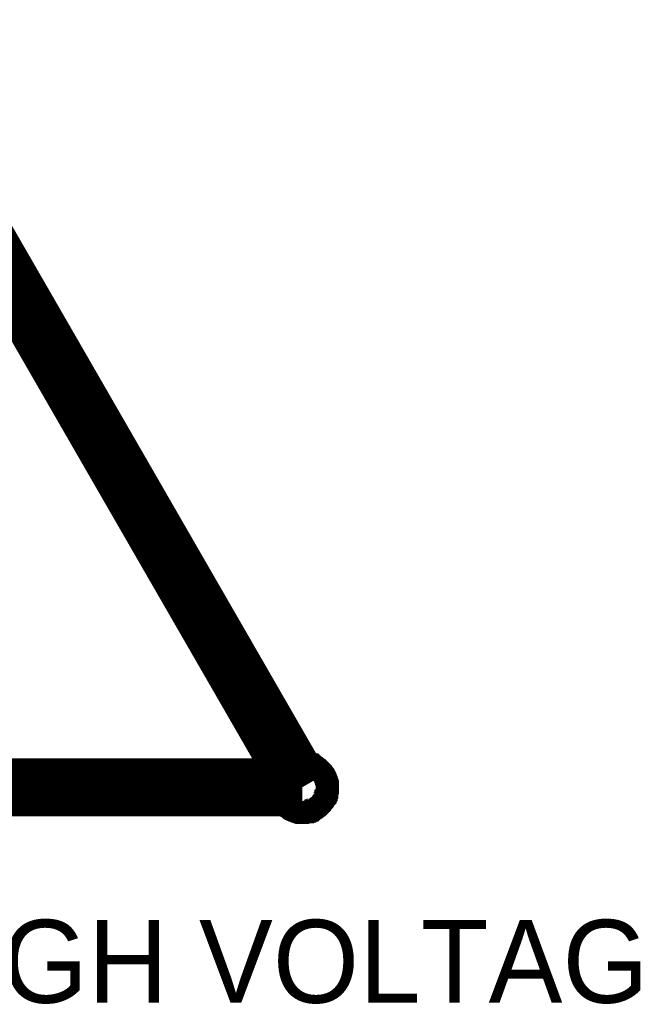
# Model space of a CAD drawing. Header units: inches. Extents: x 0 to 17, y 0 to 11.
# Tile 25 of 39: x 4.773 to 5.09, y 8.4 to 8.901. Entities that reach past the tile are written whole.
import ezdxf

# ---------------------------------------------------------------- set-up
doc = ezdxf.new("R2010")
doc.units = ezdxf.units.IN
doc.header["$MEASUREMENT"] = 0
doc.layers.add('Sheet', color=255, linetype='Continuous')

msp = doc.modelspace()

# ---------------------------------------------------------------- linework, layer by layer
at = {"layer": 'Sheet'}
for points in [[(4.7004, 8.88624, 0.0295, 0.0295, 0), (4.91712, 8.51045, 0.0295, 0.0295, 0)], [(4.90469, 8.51045, 0.0118, 0.0118, 0), (4.90469, 8.5112, 0.0118, 0.0118, 0), (4.90469, 8.51158, 0.0118, 0.0118, 0), (4.90469, 8.51234, 0.0118, 0.0118, 0), (4.90506, 8.51309, 0.0118, 0.0118, 0), (4.90506, 8.51347, 0.0118, 0.0118, 0), (4.90544, 8.51422, 0.0118, 0.0118, 0), (4.90544, 8.5146, 0.0118, 0.0118, 0), (4.90582, 8.51535, 0.0118, 0.0118, 0), (4.90582, 8.51573, 0.0118, 0.0118, 0), (4.90619, 8.51648, 0.0118, 0.0118, 0), (4.90657, 8.51686, 0.0118, 0.0118, 0), (4.90695, 8.51724, 0.0118, 0.0118, 0), (4.90733, 8.51799, 0.0118, 0.0118, 0), (4.9077, 8.51837, 0.0118, 0.0118, 0), (4.90808, 8.51874, 0.0118, 0.0118, 0), (4.90846, 8.51912, 0.0118, 0.0118, 0), (4.90883, 8.5195, 0.0118, 0.0118, 0), (4.90921, 8.51987, 0.0118, 0.0118, 0), (4.90959, 8.52025, 0.0118, 0.0118, 0), (4.91034, 8.52063, 0.0118, 0.0118, 0), (4.91072, 8.521, 0.0118, 0.0118, 0), (4.91109, 8.52138, 0.0118, 0.0118, 0), (4.91185, 8.52176, 0.0118, 0.0118, 0), (4.91223, 8.52176, 0.0118, 0.0118, 0), (4.91298, 8.52214, 0.0118, 0.0118, 0), (4.91336, 8.52214, 0.0118, 0.0118, 0), (4.91411, 8.52251, 0.0118, 0.0118, 0), (4.91449, 8.52251, 0.0118, 0.0118, 0), (4.91524, 8.52289, 0.0118, 0.0118, 0), (4.91599, 8.52289, 0.0118, 0.0118, 0), (4.91637, 8.52289, 0.0118, 0.0118, 0), (4.91712, 8.52289, 0.0118, 0.0118, 0)], [(4.90469, 8.51045, 0.0118, 0.0118, 0), (4.90469, 8.5112, 0.0118, 0.0118, 0), (4.90469, 8.51158, 0.0118, 0.0118, 0), (4.90469, 8.51234, 0.0118, 0.0118, 0), (4.90506, 8.51309, 0.0118, 0.0118, 0), (4.90506, 8.51347, 0.0118, 0.0118, 0), (4.90544, 8.51422, 0.0118, 0.0118, 0), (4.90544, 8.5146, 0.0118, 0.0118, 0), (4.90582, 8.51535, 0.0118, 0.0118, 0), (4.90582, 8.51573, 0.0118, 0.0118, 0), (4.90619, 8.51648, 0.0118, 0.0118, 0), (4.90657, 8.51686, 0.0118, 0.0118, 0), (4.90695, 8.51724, 0.0118, 0.0118, 0), (4.90733, 8.51799, 0.0118, 0.0118, 0), (4.9077, 8.51837, 0.0118, 0.0118, 0), (4.90808, 8.51874, 0.0118, 0.0118, 0), (4.90846, 8.51912, 0.0118, 0.0118, 0), (4.90883, 8.5195, 0.0118, 0.0118, 0), (4.90921, 8.51987, 0.0118, 0.0118, 0), (4.90959, 8.52025, 0.0118, 0.0118, 0), (4.91034, 8.52063, 0.0118, 0.0118, 0), (4.91072, 8.521, 0.0118, 0.0118, 0), (4.91109, 8.52138, 0.0118, 0.0118, 0), (4.91185, 8.52176, 0.0118, 0.0118, 0), (4.91223, 8.52176, 0.0118, 0.0118, 0), (4.91298, 8.52214, 0.0118, 0.0118, 0), (4.91336, 8.52214, 0.0118, 0.0118, 0), (4.91411, 8.52251, 0.0118, 0.0118, 0), (4.91449, 8.52251, 0.0118, 0.0118, 0), (4.91524, 8.52289, 0.0118, 0.0118, 0), (4.91599, 8.52289, 0.0118, 0.0118, 0), (4.91637, 8.52289, 0.0118, 0.0118, 0), (4.91712, 8.52289, 0.0118, 0.0118, 0)], [(4.91712, 8.52289, 0.0118, 0.0118, 0), (4.91712, 8.52289, 0.0118, 0.0118, 0)], [(4.91712, 8.52289, 0.0118, 0.0118, 0), (4.91788, 8.52289, 0.0118, 0.0118, 0), (4.91863, 8.52289, 0.0118, 0.0118, 0), (4.91901, 8.52289, 0.0118, 0.0118, 0), (4.91976, 8.52251, 0.0118, 0.0118, 0), (4.92052, 8.52251, 0.0118, 0.0118, 0), (4.92089, 8.52214, 0.0118, 0.0118, 0), (4.92165, 8.52214, 0.0118, 0.0118, 0), (4.92202, 8.52176, 0.0118, 0.0118, 0), (4.92278, 8.52176, 0.0118, 0.0118, 0), (4.92316, 8.52138, 0.0118, 0.0118, 0), (4.92391, 8.521, 0.0118, 0.0118, 0), (4.92429, 8.52063, 0.0118, 0.0118, 0), (4.92466, 8.52025, 0.0118, 0.0118, 0), (4.92542, 8.51987, 0.0118, 0.0118, 0), (4.92579, 8.5195, 0.0118, 0.0118, 0), (4.92617, 8.51912, 0.0118, 0.0118, 0), (4.92655, 8.51874, 0.0118, 0.0118, 0), (4.92692, 8.51837, 0.0118, 0.0118, 0), (4.9273, 8.51799, 0.0118, 0.0118, 0), (4.92768, 8.51724, 0.0118, 0.0118, 0), (4.92806, 8.51686, 0.0118, 0.0118, 0), (4.92843, 8.51648, 0.0118, 0.0118, 0), (4.92881, 8.51573, 0.0118, 0.0118, 0), (4.92881, 8.51535, 0.0118, 0.0118, 0), (4.92919, 8.5146, 0.0118, 0.0118, 0), (4.92919, 8.51422, 0.0118, 0.0118, 0), (4.92956, 8.51347, 0.0118, 0.0118, 0), (4.92956, 8.51309, 0.0118, 0.0118, 0), (4.92994, 8.51234, 0.0118, 0.0118, 0), (4.92994, 8.51158, 0.0118, 0.0118, 0), (4.92994, 8.5112, 0.0118, 0.0118, 0), (4.92994, 8.51045, 0.0118, 0.0118, 0)], [(4.91712, 8.52289, 0.0118, 0.0118, 0), (4.91712, 8.52289, 0.0118, 0.0118, 0)], [(4.91712, 8.52289, 0.0118, 0.0118, 0), (4.91788, 8.52289, 0.0118, 0.0118, 0), (4.91863, 8.52289, 0.0118, 0.0118, 0), (4.91901, 8.52289, 0.0118, 0.0118, 0), (4.91976, 8.52251, 0.0118, 0.0118, 0), (4.92052, 8.52251, 0.0118, 0.0118, 0), (4.92089, 8.52214, 0.0118, 0.0118, 0), (4.92165, 8.52214, 0.0118, 0.0118, 0), (4.92202, 8.52176, 0.0118, 0.0118, 0), (4.92278, 8.52176, 0.0118, 0.0118, 0), (4.92316, 8.52138, 0.0118, 0.0118, 0), (4.92391, 8.521, 0.0118, 0.0118, 0), (4.92429, 8.52063, 0.0118, 0.0118, 0), (4.92466, 8.52025, 0.0118, 0.0118, 0), (4.92542, 8.51987, 0.0118, 0.0118, 0), (4.92579, 8.5195, 0.0118, 0.0118, 0), (4.92617, 8.51912, 0.0118, 0.0118, 0), (4.92655, 8.51874, 0.0118, 0.0118, 0), (4.92692, 8.51837, 0.0118, 0.0118, 0), (4.9273, 8.51799, 0.0118, 0.0118, 0), (4.92768, 8.51724, 0.0118, 0.0118, 0), (4.92806, 8.51686, 0.0118, 0.0118, 0), (4.92843, 8.51648, 0.0118, 0.0118, 0), (4.92881, 8.51573, 0.0118, 0.0118, 0), (4.92881, 8.51535, 0.0118, 0.0118, 0), (4.92919, 8.5146, 0.0118, 0.0118, 0), (4.92919, 8.51422, 0.0118, 0.0118, 0), (4.92956, 8.51347, 0.0118, 0.0118, 0), (4.92956, 8.51309, 0.0118, 0.0118, 0), (4.92994, 8.51234, 0.0118, 0.0118, 0), (4.92994, 8.51158, 0.0118, 0.0118, 0), (4.92994, 8.5112, 0.0118, 0.0118, 0), (4.92994, 8.51045, 0.0118, 0.0118, 0)], [(4.48331, 8.51045, 0.0295, 0.0295, 0), (4.91712, 8.51045, 0.0295, 0.0295, 0)], [(4.90469, 8.51045, 0.0039, 0.0039, 0), (4.90469, 8.5112, 0.0039, 0.0039, 0), (4.90469, 8.51158, 0.0039, 0.0039, 0), (4.90469, 8.51234, 0.0039, 0.0039, 0), (4.90506, 8.51309, 0.0039, 0.0039, 0), (4.90506, 8.51347, 0.0039, 0.0039, 0), (4.90544, 8.51422, 0.0039, 0.0039, 0), (4.90544, 8.5146, 0.0039, 0.0039, 0), (4.90582, 8.51535, 0.0039, 0.0039, 0), (4.90582, 8.51573, 0.0039, 0.0039, 0), (4.90619, 8.51648, 0.0039, 0.0039, 0), (4.90657, 8.51686, 0.0039, 0.0039, 0), (4.90695, 8.51724, 0.0039, 0.0039, 0), (4.90733, 8.51799, 0.0039, 0.0039, 0), (4.9077, 8.51837, 0.0039, 0.0039, 0), (4.90808, 8.51874, 0.0039, 0.0039, 0), (4.90846, 8.51912, 0.0039, 0.0039, 0), (4.90883, 8.5195, 0.0039, 0.0039, 0), (4.90921, 8.51987, 0.0039, 0.0039, 0), (4.90959, 8.52025, 0.0039, 0.0039, 0), (4.91034, 8.52063, 0.0039, 0.0039, 0), (4.91072, 8.521, 0.0039, 0.0039, 0), (4.91109, 8.52138, 0.0039, 0.0039, 0), (4.91185, 8.52176, 0.0039, 0.0039, 0), (4.91223, 8.52176, 0.0039, 0.0039, 0), (4.91298, 8.52214, 0.0039, 0.0039, 0), (4.91336, 8.52214, 0.0039, 0.0039, 0), (4.91411, 8.52251, 0.0039, 0.0039, 0), (4.91449, 8.52251, 0.0039, 0.0039, 0), (4.91524, 8.52289, 0.0039, 0.0039, 0), (4.91599, 8.52289, 0.0039, 0.0039, 0), (4.91637, 8.52289, 0.0039, 0.0039, 0), (4.91712, 8.52289, 0.0039, 0.0039, 0)], [(4.90469, 8.51045, 0.0039, 0.0039, 0), (4.90469, 8.5112, 0.0039, 0.0039, 0), (4.90469, 8.51158, 0.0039, 0.0039, 0), (4.90469, 8.51234, 0.0039, 0.0039, 0), (4.90506, 8.51309, 0.0039, 0.0039, 0), (4.90506, 8.51347, 0.0039, 0.0039, 0), (4.90544, 8.51422, 0.0039, 0.0039, 0), (4.90544, 8.5146, 0.0039, 0.0039, 0), (4.90582, 8.51535, 0.0039, 0.0039, 0), (4.90582, 8.51573, 0.0039, 0.0039, 0), (4.90619, 8.51648, 0.0039, 0.0039, 0), (4.90657, 8.51686, 0.0039, 0.0039, 0), (4.90695, 8.51724, 0.0039, 0.0039, 0), (4.90733, 8.51799, 0.0039, 0.0039, 0), (4.9077, 8.51837, 0.0039, 0.0039, 0), (4.90808, 8.51874, 0.0039, 0.0039, 0), (4.90846, 8.51912, 0.0039, 0.0039, 0), (4.90883, 8.5195, 0.0039, 0.0039, 0), (4.90921, 8.51987, 0.0039, 0.0039, 0), (4.90959, 8.52025, 0.0039, 0.0039, 0), (4.91034, 8.52063, 0.0039, 0.0039, 0), (4.91072, 8.521, 0.0039, 0.0039, 0), (4.91109, 8.52138, 0.0039, 0.0039, 0), (4.91185, 8.52176, 0.0039, 0.0039, 0), (4.91223, 8.52176, 0.0039, 0.0039, 0), (4.91298, 8.52214, 0.0039, 0.0039, 0), (4.91336, 8.52214, 0.0039, 0.0039, 0), (4.91411, 8.52251, 0.0039, 0.0039, 0), (4.91449, 8.52251, 0.0039, 0.0039, 0), (4.91524, 8.52289, 0.0039, 0.0039, 0), (4.91599, 8.52289, 0.0039, 0.0039, 0), (4.91637, 8.52289, 0.0039, 0.0039, 0), (4.91712, 8.52289, 0.0039, 0.0039, 0)], [(4.91712, 8.52289, 0.0039, 0.0039, 0), (4.91712, 8.52289, 0.0039, 0.0039, 0)], [(4.91712, 8.52289, 0.0039, 0.0039, 0), (4.91788, 8.52289, 0.0039, 0.0039, 0), (4.91863, 8.52289, 0.0039, 0.0039, 0), (4.91901, 8.52289, 0.0039, 0.0039, 0), (4.91976, 8.52251, 0.0039, 0.0039, 0), (4.92052, 8.52251, 0.0039, 0.0039, 0), (4.92089, 8.52214, 0.0039, 0.0039, 0), (4.92165, 8.52214, 0.0039, 0.0039, 0), (4.92202, 8.52176, 0.0039, 0.0039, 0), (4.92278, 8.52176, 0.0039, 0.0039, 0), (4.92316, 8.52138, 0.0039, 0.0039, 0), (4.92391, 8.521, 0.0039, 0.0039, 0), (4.92429, 8.52063, 0.0039, 0.0039, 0), (4.92466, 8.52025, 0.0039, 0.0039, 0), (4.92542, 8.51987, 0.0039, 0.0039, 0), (4.92579, 8.5195, 0.0039, 0.0039, 0), (4.92617, 8.51912, 0.0039, 0.0039, 0), (4.92655, 8.51874, 0.0039, 0.0039, 0), (4.92692, 8.51837, 0.0039, 0.0039, 0), (4.9273, 8.51799, 0.0039, 0.0039, 0), (4.92768, 8.51724, 0.0039, 0.0039, 0), (4.92806, 8.51686, 0.0039, 0.0039, 0), (4.92843, 8.51648, 0.0039, 0.0039, 0), (4.92881, 8.51573, 0.0039, 0.0039, 0), (4.92881, 8.51535, 0.0039, 0.0039, 0), (4.92919, 8.5146, 0.0039, 0.0039, 0), (4.92919, 8.51422, 0.0039, 0.0039, 0), (4.92956, 8.51347, 0.0039, 0.0039, 0), (4.92956, 8.51309, 0.0039, 0.0039, 0), (4.92994, 8.51234, 0.0039, 0.0039, 0), (4.92994, 8.51158, 0.0039, 0.0039, 0), (4.92994, 8.5112, 0.0039, 0.0039, 0), (4.92994, 8.51045, 0.0039, 0.0039, 0)], [(4.91712, 8.52289, 0.0039, 0.0039, 0), (4.91712, 8.52289, 0.0039, 0.0039, 0)], [(4.91712, 8.52289, 0.0039, 0.0039, 0), (4.91788, 8.52289, 0.0039, 0.0039, 0), (4.91863, 8.52289, 0.0039, 0.0039, 0), (4.91901, 8.52289, 0.0039, 0.0039, 0), (4.91976, 8.52251, 0.0039, 0.0039, 0), (4.92052, 8.52251, 0.0039, 0.0039, 0), (4.92089, 8.52214, 0.0039, 0.0039, 0), (4.92165, 8.52214, 0.0039, 0.0039, 0), (4.92202, 8.52176, 0.0039, 0.0039, 0), (4.92278, 8.52176, 0.0039, 0.0039, 0), (4.92316, 8.52138, 0.0039, 0.0039, 0), (4.92391, 8.521, 0.0039, 0.0039, 0), (4.92429, 8.52063, 0.0039, 0.0039, 0), (4.92466, 8.52025, 0.0039, 0.0039, 0), (4.92542, 8.51987, 0.0039, 0.0039, 0), (4.92579, 8.5195, 0.0039, 0.0039, 0), (4.92617, 8.51912, 0.0039, 0.0039, 0), (4.92655, 8.51874, 0.0039, 0.0039, 0), (4.92692, 8.51837, 0.0039, 0.0039, 0), (4.9273, 8.51799, 0.0039, 0.0039, 0), (4.92768, 8.51724, 0.0039, 0.0039, 0), (4.92806, 8.51686, 0.0039, 0.0039, 0), (4.92843, 8.51648, 0.0039, 0.0039, 0), (4.92881, 8.51573, 0.0039, 0.0039, 0), (4.92881, 8.51535, 0.0039, 0.0039, 0), (4.92919, 8.5146, 0.0039, 0.0039, 0), (4.92919, 8.51422, 0.0039, 0.0039, 0), (4.92956, 8.51347, 0.0039, 0.0039, 0), (4.92956, 8.51309, 0.0039, 0.0039, 0), (4.92994, 8.51234, 0.0039, 0.0039, 0), (4.92994, 8.51158, 0.0039, 0.0039, 0), (4.92994, 8.5112, 0.0039, 0.0039, 0), (4.92994, 8.51045, 0.0039, 0.0039, 0)], [(4.91712, 8.49764, 0.0118, 0.0118, 0), (4.91637, 8.49764, 0.0118, 0.0118, 0), (4.91599, 8.49764, 0.0118, 0.0118, 0), (4.91524, 8.49764, 0.0118, 0.0118, 0), (4.91449, 8.49801, 0.0118, 0.0118, 0), (4.91411, 8.49801, 0.0118, 0.0118, 0), (4.91336, 8.49839, 0.0118, 0.0118, 0), (4.91298, 8.49839, 0.0118, 0.0118, 0), (4.91223, 8.49877, 0.0118, 0.0118, 0), (4.91185, 8.49877, 0.0118, 0.0118, 0), (4.91109, 8.49914, 0.0118, 0.0118, 0), (4.91072, 8.49952, 0.0118, 0.0118, 0), (4.91034, 8.4999, 0.0118, 0.0118, 0), (4.90959, 8.50027, 0.0118, 0.0118, 0), (4.90921, 8.50065, 0.0118, 0.0118, 0), (4.90883, 8.50103, 0.0118, 0.0118, 0), (4.90846, 8.5014, 0.0118, 0.0118, 0), (4.90808, 8.50178, 0.0118, 0.0118, 0), (4.9077, 8.50216, 0.0118, 0.0118, 0), (4.90733, 8.50291, 0.0118, 0.0118, 0), (4.90695, 8.50329, 0.0118, 0.0118, 0), (4.90657, 8.50367, 0.0118, 0.0118, 0), (4.90619, 8.50442, 0.0118, 0.0118, 0), (4.90582, 8.5048, 0.0118, 0.0118, 0), (4.90582, 8.50555, 0.0118, 0.0118, 0), (4.90544, 8.50593, 0.0118, 0.0118, 0), (4.90544, 8.50668, 0.0118, 0.0118, 0), (4.90506, 8.50706, 0.0118, 0.0118, 0), (4.90506, 8.50781, 0.0118, 0.0118, 0), (4.90469, 8.50857, 0.0118, 0.0118, 0), (4.90469, 8.50894, 0.0118, 0.0118, 0), (4.90469, 8.5097, 0.0118, 0.0118, 0), (4.90469, 8.51045, 0.0118, 0.0118, 0)], [(4.90469, 8.51045, 0.0118, 0.0118, 0), (4.90469, 8.51045, 0.0118, 0.0118, 0)], [(4.91712, 8.49764, 0.0118, 0.0118, 0), (4.91637, 8.49764, 0.0118, 0.0118, 0), (4.91599, 8.49764, 0.0118, 0.0118, 0), (4.91524, 8.49764, 0.0118, 0.0118, 0), (4.91449, 8.49801, 0.0118, 0.0118, 0), (4.91411, 8.49801, 0.0118, 0.0118, 0), (4.91336, 8.49839, 0.0118, 0.0118, 0), (4.91298, 8.49839, 0.0118, 0.0118, 0), (4.91223, 8.49877, 0.0118, 0.0118, 0), (4.91185, 8.49877, 0.0118, 0.0118, 0), (4.91109, 8.49914, 0.0118, 0.0118, 0), (4.91072, 8.49952, 0.0118, 0.0118, 0), (4.91034, 8.4999, 0.0118, 0.0118, 0), (4.90959, 8.50027, 0.0118, 0.0118, 0), (4.90921, 8.50065, 0.0118, 0.0118, 0), (4.90883, 8.50103, 0.0118, 0.0118, 0), (4.90846, 8.5014, 0.0118, 0.0118, 0), (4.90808, 8.50178, 0.0118, 0.0118, 0), (4.9077, 8.50216, 0.0118, 0.0118, 0), (4.90733, 8.50291, 0.0118, 0.0118, 0), (4.90695, 8.50329, 0.0118, 0.0118, 0), (4.90657, 8.50367, 0.0118, 0.0118, 0), (4.90619, 8.50442, 0.0118, 0.0118, 0), (4.90582, 8.5048, 0.0118, 0.0118, 0), (4.90582, 8.50555, 0.0118, 0.0118, 0), (4.90544, 8.50593, 0.0118, 0.0118, 0), (4.90544, 8.50668, 0.0118, 0.0118, 0), (4.90506, 8.50706, 0.0118, 0.0118, 0), (4.90506, 8.50781, 0.0118, 0.0118, 0), (4.90469, 8.50857, 0.0118, 0.0118, 0), (4.90469, 8.50894, 0.0118, 0.0118, 0), (4.90469, 8.5097, 0.0118, 0.0118, 0), (4.90469, 8.51045, 0.0118, 0.0118, 0)], [(4.90469, 8.51045, 0.0118, 0.0118, 0), (4.90469, 8.51045, 0.0118, 0.0118, 0)], [(4.91712, 8.49764, 0.0039, 0.0039, 0), (4.91637, 8.49764, 0.0039, 0.0039, 0), (4.91599, 8.49764, 0.0039, 0.0039, 0), (4.91524, 8.49764, 0.0039, 0.0039, 0), (4.91449, 8.49801, 0.0039, 0.0039, 0), (4.91411, 8.49801, 0.0039, 0.0039, 0), (4.91336, 8.49839, 0.0039, 0.0039, 0), (4.91298, 8.49839, 0.0039, 0.0039, 0), (4.91223, 8.49877, 0.0039, 0.0039, 0), (4.91185, 8.49877, 0.0039, 0.0039, 0), (4.91109, 8.49914, 0.0039, 0.0039, 0), (4.91072, 8.49952, 0.0039, 0.0039, 0), (4.91034, 8.4999, 0.0039, 0.0039, 0), (4.90959, 8.50027, 0.0039, 0.0039, 0), (4.90921, 8.50065, 0.0039, 0.0039, 0), (4.90883, 8.50103, 0.0039, 0.0039, 0), (4.90846, 8.5014, 0.0039, 0.0039, 0), (4.90808, 8.50178, 0.0039, 0.0039, 0), (4.9077, 8.50216, 0.0039, 0.0039, 0), (4.90733, 8.50291, 0.0039, 0.0039, 0), (4.90695, 8.50329, 0.0039, 0.0039, 0), (4.90657, 8.50367, 0.0039, 0.0039, 0), (4.90619, 8.50442, 0.0039, 0.0039, 0), (4.90582, 8.5048, 0.0039, 0.0039, 0), (4.90582, 8.50555, 0.0039, 0.0039, 0), (4.90544, 8.50593, 0.0039, 0.0039, 0), (4.90544, 8.50668, 0.0039, 0.0039, 0), (4.90506, 8.50706, 0.0039, 0.0039, 0), (4.90506, 8.50781, 0.0039, 0.0039, 0), (4.90469, 8.50857, 0.0039, 0.0039, 0), (4.90469, 8.50894, 0.0039, 0.0039, 0), (4.90469, 8.5097, 0.0039, 0.0039, 0), (4.90469, 8.51045, 0.0039, 0.0039, 0)], [(4.90469, 8.51045, 0.0039, 0.0039, 0), (4.90469, 8.51045, 0.0039, 0.0039, 0)], [(4.91712, 8.49764, 0.0039, 0.0039, 0), (4.91637, 8.49764, 0.0039, 0.0039, 0), (4.91599, 8.49764, 0.0039, 0.0039, 0), (4.91524, 8.49764, 0.0039, 0.0039, 0), (4.91449, 8.49801, 0.0039, 0.0039, 0), (4.91411, 8.49801, 0.0039, 0.0039, 0), (4.91336, 8.49839, 0.0039, 0.0039, 0), (4.91298, 8.49839, 0.0039, 0.0039, 0), (4.91223, 8.49877, 0.0039, 0.0039, 0), (4.91185, 8.49877, 0.0039, 0.0039, 0), (4.91109, 8.49914, 0.0039, 0.0039, 0), (4.91072, 8.49952, 0.0039, 0.0039, 0), (4.91034, 8.4999, 0.0039, 0.0039, 0), (4.90959, 8.50027, 0.0039, 0.0039, 0), (4.90921, 8.50065, 0.0039, 0.0039, 0), (4.90883, 8.50103, 0.0039, 0.0039, 0), (4.90846, 8.5014, 0.0039, 0.0039, 0), (4.90808, 8.50178, 0.0039, 0.0039, 0), (4.9077, 8.50216, 0.0039, 0.0039, 0), (4.90733, 8.50291, 0.0039, 0.0039, 0), (4.90695, 8.50329, 0.0039, 0.0039, 0), (4.90657, 8.50367, 0.0039, 0.0039, 0), (4.90619, 8.50442, 0.0039, 0.0039, 0), (4.90582, 8.5048, 0.0039, 0.0039, 0), (4.90582, 8.50555, 0.0039, 0.0039, 0), (4.90544, 8.50593, 0.0039, 0.0039, 0), (4.90544, 8.50668, 0.0039, 0.0039, 0), (4.90506, 8.50706, 0.0039, 0.0039, 0), (4.90506, 8.50781, 0.0039, 0.0039, 0), (4.90469, 8.50857, 0.0039, 0.0039, 0), (4.90469, 8.50894, 0.0039, 0.0039, 0), (4.90469, 8.5097, 0.0039, 0.0039, 0), (4.90469, 8.51045, 0.0039, 0.0039, 0)], [(4.90469, 8.51045, 0.0039, 0.0039, 0), (4.90469, 8.51045, 0.0039, 0.0039, 0)], [(4.92994, 8.51045, 0.0118, 0.0118, 0), (4.92994, 8.5097, 0.0118, 0.0118, 0), (4.92994, 8.50894, 0.0118, 0.0118, 0), (4.92994, 8.50857, 0.0118, 0.0118, 0), (4.92956, 8.50781, 0.0118, 0.0118, 0), (4.92956, 8.50706, 0.0118, 0.0118, 0), (4.92919, 8.50668, 0.0118, 0.0118, 0), (4.92919, 8.50593, 0.0118, 0.0118, 0), (4.92881, 8.50555, 0.0118, 0.0118, 0), (4.92881, 8.5048, 0.0118, 0.0118, 0), (4.92843, 8.50442, 0.0118, 0.0118, 0), (4.92806, 8.50367, 0.0118, 0.0118, 0), (4.92768, 8.50329, 0.0118, 0.0118, 0), (4.9273, 8.50291, 0.0118, 0.0118, 0), (4.92692, 8.50216, 0.0118, 0.0118, 0), (4.92655, 8.50178, 0.0118, 0.0118, 0), (4.92617, 8.5014, 0.0118, 0.0118, 0), (4.92579, 8.50103, 0.0118, 0.0118, 0), (4.92542, 8.50065, 0.0118, 0.0118, 0), (4.92466, 8.50027, 0.0118, 0.0118, 0), (4.92429, 8.4999, 0.0118, 0.0118, 0), (4.92391, 8.49952, 0.0118, 0.0118, 0), (4.92316, 8.49914, 0.0118, 0.0118, 0), (4.92278, 8.49877, 0.0118, 0.0118, 0), (4.92202, 8.49877, 0.0118, 0.0118, 0), (4.92165, 8.49839, 0.0118, 0.0118, 0), (4.92089, 8.49839, 0.0118, 0.0118, 0), (4.92052, 8.49801, 0.0118, 0.0118, 0), (4.91976, 8.49801, 0.0118, 0.0118, 0), (4.91901, 8.49764, 0.0118, 0.0118, 0), (4.91863, 8.49764, 0.0118, 0.0118, 0), (4.91788, 8.49764, 0.0118, 0.0118, 0), (4.91712, 8.49764, 0.0118, 0.0118, 0)], [(4.92994, 8.51045, 0.0118, 0.0118, 0), (4.92994, 8.5097, 0.0118, 0.0118, 0), (4.92994, 8.50894, 0.0118, 0.0118, 0), (4.92994, 8.50857, 0.0118, 0.0118, 0), (4.92956, 8.50781, 0.0118, 0.0118, 0), (4.92956, 8.50706, 0.0118, 0.0118, 0), (4.92919, 8.50668, 0.0118, 0.0118, 0), (4.92919, 8.50593, 0.0118, 0.0118, 0), (4.92881, 8.50555, 0.0118, 0.0118, 0), (4.92881, 8.5048, 0.0118, 0.0118, 0), (4.92843, 8.50442, 0.0118, 0.0118, 0), (4.92806, 8.50367, 0.0118, 0.0118, 0), (4.92768, 8.50329, 0.0118, 0.0118, 0), (4.9273, 8.50291, 0.0118, 0.0118, 0), (4.92692, 8.50216, 0.0118, 0.0118, 0), (4.92655, 8.50178, 0.0118, 0.0118, 0), (4.92617, 8.5014, 0.0118, 0.0118, 0), (4.92579, 8.50103, 0.0118, 0.0118, 0), (4.92542, 8.50065, 0.0118, 0.0118, 0), (4.92466, 8.50027, 0.0118, 0.0118, 0), (4.92429, 8.4999, 0.0118, 0.0118, 0), (4.92391, 8.49952, 0.0118, 0.0118, 0), (4.92316, 8.49914, 0.0118, 0.0118, 0), (4.92278, 8.49877, 0.0118, 0.0118, 0), (4.92202, 8.49877, 0.0118, 0.0118, 0), (4.92165, 8.49839, 0.0118, 0.0118, 0), (4.92089, 8.49839, 0.0118, 0.0118, 0), (4.92052, 8.49801, 0.0118, 0.0118, 0), (4.91976, 8.49801, 0.0118, 0.0118, 0), (4.91901, 8.49764, 0.0118, 0.0118, 0), (4.91863, 8.49764, 0.0118, 0.0118, 0), (4.91788, 8.49764, 0.0118, 0.0118, 0), (4.91712, 8.49764, 0.0118, 0.0118, 0)], [(4.92994, 8.51045, 0.0039, 0.0039, 0), (4.92994, 8.5097, 0.0039, 0.0039, 0), (4.92994, 8.50894, 0.0039, 0.0039, 0), (4.92994, 8.50857, 0.0039, 0.0039, 0), (4.92956, 8.50781, 0.0039, 0.0039, 0), (4.92956, 8.50706, 0.0039, 0.0039, 0), (4.92919, 8.50668, 0.0039, 0.0039, 0), (4.92919, 8.50593, 0.0039, 0.0039, 0), (4.92881, 8.50555, 0.0039, 0.0039, 0), (4.92881, 8.5048, 0.0039, 0.0039, 0), (4.92843, 8.50442, 0.0039, 0.0039, 0), (4.92806, 8.50367, 0.0039, 0.0039, 0), (4.92768, 8.50329, 0.0039, 0.0039, 0), (4.9273, 8.50291, 0.0039, 0.0039, 0), (4.92692, 8.50216, 0.0039, 0.0039, 0), (4.92655, 8.50178, 0.0039, 0.0039, 0), (4.92617, 8.5014, 0.0039, 0.0039, 0), (4.92579, 8.50103, 0.0039, 0.0039, 0), (4.92542, 8.50065, 0.0039, 0.0039, 0), (4.92466, 8.50027, 0.0039, 0.0039, 0), (4.92429, 8.4999, 0.0039, 0.0039, 0), (4.92391, 8.49952, 0.0039, 0.0039, 0), (4.92316, 8.49914, 0.0039, 0.0039, 0), (4.92278, 8.49877, 0.0039, 0.0039, 0), (4.92202, 8.49877, 0.0039, 0.0039, 0), (4.92165, 8.49839, 0.0039, 0.0039, 0), (4.92089, 8.49839, 0.0039, 0.0039, 0), (4.92052, 8.49801, 0.0039, 0.0039, 0), (4.91976, 8.49801, 0.0039, 0.0039, 0), (4.91901, 8.49764, 0.0039, 0.0039, 0), (4.91863, 8.49764, 0.0039, 0.0039, 0), (4.91788, 8.49764, 0.0039, 0.0039, 0), (4.91712, 8.49764, 0.0039, 0.0039, 0)], [(4.92994, 8.51045, 0.0039, 0.0039, 0), (4.92994, 8.5097, 0.0039, 0.0039, 0), (4.92994, 8.50894, 0.0039, 0.0039, 0), (4.92994, 8.50857, 0.0039, 0.0039, 0), (4.92956, 8.50781, 0.0039, 0.0039, 0), (4.92956, 8.50706, 0.0039, 0.0039, 0), (4.92919, 8.50668, 0.0039, 0.0039, 0), (4.92919, 8.50593, 0.0039, 0.0039, 0), (4.92881, 8.50555, 0.0039, 0.0039, 0), (4.92881, 8.5048, 0.0039, 0.0039, 0), (4.92843, 8.50442, 0.0039, 0.0039, 0), (4.92806, 8.50367, 0.0039, 0.0039, 0), (4.92768, 8.50329, 0.0039, 0.0039, 0), (4.9273, 8.50291, 0.0039, 0.0039, 0), (4.92692, 8.50216, 0.0039, 0.0039, 0), (4.92655, 8.50178, 0.0039, 0.0039, 0), (4.92617, 8.5014, 0.0039, 0.0039, 0), (4.92579, 8.50103, 0.0039, 0.0039, 0), (4.92542, 8.50065, 0.0039, 0.0039, 0), (4.92466, 8.50027, 0.0039, 0.0039, 0), (4.92429, 8.4999, 0.0039, 0.0039, 0), (4.92391, 8.49952, 0.0039, 0.0039, 0), (4.92316, 8.49914, 0.0039, 0.0039, 0), (4.92278, 8.49877, 0.0039, 0.0039, 0), (4.92202, 8.49877, 0.0039, 0.0039, 0), (4.92165, 8.49839, 0.0039, 0.0039, 0), (4.92089, 8.49839, 0.0039, 0.0039, 0), (4.92052, 8.49801, 0.0039, 0.0039, 0), (4.91976, 8.49801, 0.0039, 0.0039, 0), (4.91901, 8.49764, 0.0039, 0.0039, 0), (4.91863, 8.49764, 0.0039, 0.0039, 0), (4.91788, 8.49764, 0.0039, 0.0039, 0), (4.91712, 8.49764, 0.0039, 0.0039, 0)], [(4.92994, 8.51045, 0.0118, 0.0118, 0), (4.92994, 8.51045, 0.0118, 0.0118, 0), (4.92994, 8.51045, 0.0118, 0.0118, 0), (4.92994, 8.51045, 0.0118, 0.0118, 0), (4.92994, 8.51045, 0.0118, 0.0118, 0), (4.92994, 8.51045, 0.0118, 0.0118, 0), (4.92994, 8.51045, 0.0118, 0.0118, 0), (4.92994, 8.51045, 0.0118, 0.0118, 0), (4.92994, 8.51045, 0.0118, 0.0118, 0), (4.92994, 8.51045, 0.0118, 0.0118, 0), (4.92994, 8.51045, 0.0118, 0.0118, 0), (4.92994, 8.51045, 0.0118, 0.0118, 0), (4.92994, 8.51045, 0.0118, 0.0118, 0), (4.92994, 8.51045, 0.0118, 0.0118, 0), (4.92994, 8.51045, 0.0118, 0.0118, 0), (4.92994, 8.51045, 0.0118, 0.0118, 0), (4.92994, 8.51045, 0.0118, 0.0118, 0), (4.92994, 8.51045, 0.0118, 0.0118, 0), (4.92994, 8.51045, 0.0118, 0.0118, 0), (4.92994, 8.51045, 0.0118, 0.0118, 0), (4.92994, 8.51045, 0.0118, 0.0118, 0), (4.92994, 8.51045, 0.0118, 0.0118, 0), (4.92994, 8.51045, 0.0118, 0.0118, 0), (4.92994, 8.51045, 0.0118, 0.0118, 0), (4.92994, 8.51045, 0.0118, 0.0118, 0), (4.92994, 8.51045, 0.0118, 0.0118, 0), (4.92994, 8.51045, 0.0118, 0.0118, 0), (4.92994, 8.51045, 0.0118, 0.0118, 0), (4.92994, 8.51045, 0.0118, 0.0118, 0), (4.92994, 8.51045, 0.0118, 0.0118, 0), (4.92994, 8.51045, 0.0118, 0.0118, 0), (4.92994, 8.51045, 0.0118, 0.0118, 0), (4.92994, 8.51045, 0.0118, 0.0118, 0)], [(4.92994, 8.51045, 0.0118, 0.0118, 0), (4.92994, 8.51045, 0.0118, 0.0118, 0)], [(4.92994, 8.51045, 0.0118, 0.0118, 0), (4.92994, 8.51045, 0.0118, 0.0118, 0), (4.92994, 8.51045, 0.0118, 0.0118, 0), (4.92994, 8.51045, 0.0118, 0.0118, 0), (4.92994, 8.51045, 0.0118, 0.0118, 0), (4.92994, 8.51045, 0.0118, 0.0118, 0), (4.92994, 8.51045, 0.0118, 0.0118, 0), (4.92994, 8.51045, 0.0118, 0.0118, 0), (4.92994, 8.51045, 0.0118, 0.0118, 0), (4.92994, 8.51045, 0.0118, 0.0118, 0), (4.92994, 8.51045, 0.0118, 0.0118, 0), (4.92994, 8.51045, 0.0118, 0.0118, 0), (4.92994, 8.51045, 0.0118, 0.0118, 0), (4.92994, 8.51045, 0.0118, 0.0118, 0), (4.92994, 8.51045, 0.0118, 0.0118, 0), (4.92994, 8.51045, 0.0118, 0.0118, 0), (4.92994, 8.51045, 0.0118, 0.0118, 0), (4.92994, 8.51045, 0.0118, 0.0118, 0), (4.92994, 8.51045, 0.0118, 0.0118, 0), (4.92994, 8.51045, 0.0118, 0.0118, 0), (4.92994, 8.51045, 0.0118, 0.0118, 0), (4.92994, 8.51045, 0.0118, 0.0118, 0), (4.92994, 8.51045, 0.0118, 0.0118, 0), (4.92994, 8.51045, 0.0118, 0.0118, 0), (4.92994, 8.51045, 0.0118, 0.0118, 0), (4.92994, 8.51045, 0.0118, 0.0118, 0), (4.92994, 8.51045, 0.0118, 0.0118, 0), (4.92994, 8.51045, 0.0118, 0.0118, 0), (4.92994, 8.51045, 0.0118, 0.0118, 0), (4.92994, 8.51045, 0.0118, 0.0118, 0), (4.92994, 8.51045, 0.0118, 0.0118, 0), (4.92994, 8.51045, 0.0118, 0.0118, 0), (4.92994, 8.51045, 0.0118, 0.0118, 0)], [(4.92994, 8.51045, 0.0118, 0.0118, 0), (4.92994, 8.51045, 0.0118, 0.0118, 0)], [(4.92994, 8.51045, 0.0039, 0.0039, 0), (4.92994, 8.51045, 0.0039, 0.0039, 0), (4.92994, 8.51045, 0.0039, 0.0039, 0), (4.92994, 8.51045, 0.0039, 0.0039, 0), (4.92994, 8.51045, 0.0039, 0.0039, 0), (4.92994, 8.51045, 0.0039, 0.0039, 0), (4.92994, 8.51045, 0.0039, 0.0039, 0), (4.92994, 8.51045, 0.0039, 0.0039, 0), (4.92994, 8.51045, 0.0039, 0.0039, 0), (4.92994, 8.51045, 0.0039, 0.0039, 0), (4.92994, 8.51045, 0.0039, 0.0039, 0), (4.92994, 8.51045, 0.0039, 0.0039, 0), (4.92994, 8.51045, 0.0039, 0.0039, 0), (4.92994, 8.51045, 0.0039, 0.0039, 0), (4.92994, 8.51045, 0.0039, 0.0039, 0), (4.92994, 8.51045, 0.0039, 0.0039, 0), (4.92994, 8.51045, 0.0039, 0.0039, 0), (4.92994, 8.51045, 0.0039, 0.0039, 0), (4.92994, 8.51045, 0.0039, 0.0039, 0), (4.92994, 8.51045, 0.0039, 0.0039, 0), (4.92994, 8.51045, 0.0039, 0.0039, 0), (4.92994, 8.51045, 0.0039, 0.0039, 0), (4.92994, 8.51045, 0.0039, 0.0039, 0), (4.92994, 8.51045, 0.0039, 0.0039, 0), (4.92994, 8.51045, 0.0039, 0.0039, 0), (4.92994, 8.51045, 0.0039, 0.0039, 0), (4.92994, 8.51045, 0.0039, 0.0039, 0), (4.92994, 8.51045, 0.0039, 0.0039, 0), (4.92994, 8.51045, 0.0039, 0.0039, 0), (4.92994, 8.51045, 0.0039, 0.0039, 0), (4.92994, 8.51045, 0.0039, 0.0039, 0), (4.92994, 8.51045, 0.0039, 0.0039, 0), (4.92994, 8.51045, 0.0039, 0.0039, 0)], [(4.92994, 8.51045, 0.0039, 0.0039, 0), (4.92994, 8.51045, 0.0039, 0.0039, 0)], [(4.92994, 8.51045, 0.0039, 0.0039, 0), (4.92994, 8.51045, 0.0039, 0.0039, 0), (4.92994, 8.51045, 0.0039, 0.0039, 0), (4.92994, 8.51045, 0.0039, 0.0039, 0), (4.92994, 8.51045, 0.0039, 0.0039, 0), (4.92994, 8.51045, 0.0039, 0.0039, 0), (4.92994, 8.51045, 0.0039, 0.0039, 0), (4.92994, 8.51045, 0.0039, 0.0039, 0), (4.92994, 8.51045, 0.0039, 0.0039, 0), (4.92994, 8.51045, 0.0039, 0.0039, 0), (4.92994, 8.51045, 0.0039, 0.0039, 0), (4.92994, 8.51045, 0.0039, 0.0039, 0), (4.92994, 8.51045, 0.0039, 0.0039, 0), (4.92994, 8.51045, 0.0039, 0.0039, 0), (4.92994, 8.51045, 0.0039, 0.0039, 0), (4.92994, 8.51045, 0.0039, 0.0039, 0), (4.92994, 8.51045, 0.0039, 0.0039, 0), (4.92994, 8.51045, 0.0039, 0.0039, 0), (4.92994, 8.51045, 0.0039, 0.0039, 0), (4.92994, 8.51045, 0.0039, 0.0039, 0), (4.92994, 8.51045, 0.0039, 0.0039, 0), (4.92994, 8.51045, 0.0039, 0.0039, 0), (4.92994, 8.51045, 0.0039, 0.0039, 0), (4.92994, 8.51045, 0.0039, 0.0039, 0), (4.92994, 8.51045, 0.0039, 0.0039, 0), (4.92994, 8.51045, 0.0039, 0.0039, 0), (4.92994, 8.51045, 0.0039, 0.0039, 0), (4.92994, 8.51045, 0.0039, 0.0039, 0), (4.92994, 8.51045, 0.0039, 0.0039, 0), (4.92994, 8.51045, 0.0039, 0.0039, 0), (4.92994, 8.51045, 0.0039, 0.0039, 0), (4.92994, 8.51045, 0.0039, 0.0039, 0), (4.92994, 8.51045, 0.0039, 0.0039, 0)], [(4.92994, 8.51045, 0.0039, 0.0039, 0), (4.92994, 8.51045, 0.0039, 0.0039, 0)]]:
    msp.add_lwpolyline(points, format="xyseb", dxfattribs=at)

# ---------------------------------------------------------------- texts
msp.add_text('DANGER HIGH VOLTAGE', height=0.0422149, dxfattribs=at).set_placement((4.45051, 8.40077))

doc.saveas('drawing.dxf')
